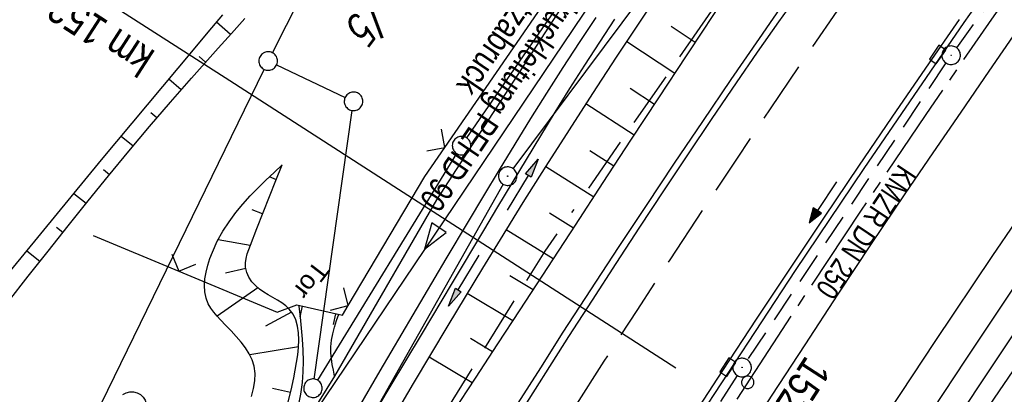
# Model space of a CAD drawing. Extents: x 510908 to 511586, y 472554 to 473315.
# Tile 5 of 34: x 510968 to 511048, y 472719 to 472749. Entities that reach past the tile are written whole.
import ezdxf
from ezdxf.enums import TextEntityAlignment as Align

# ---------------------------------------------------------------- set-up
doc = ezdxf.new("R2010")
doc.units = 0
doc.header["$LTSCALE"] = 10
doc.header["$MEASUREMENT"] = 0
for name, pattern in [('ACAD_ISO16W100', [73, 15, -6.5, 15, -6.5, 15, -7, 1, -7]), ('ACHSE', [5.5, 4, -0.5, 0.5, -0.5]), ('AUSGEZOGEN', [0]), ('LT00', [0]), ('LT05', [0.7, 0.5, -0.2]), ('STRICHLINIE2', [0.375, 0.25, -0.125])]:
    doc.linetypes.add(name, pattern=pattern)
doc.layers.get('0').update_dxf_attribs({"linetype": 'LT00'})
for name, color, linetype in [('-AX-020', 250, 'ACHSE'), ('-GRA-20W', 20, 'LT00'), ('-Halt-Pfeil', 4, 'LT00'), ('-Haltung', 182, 'STRICHLINIE2'), ('-Haltungsbeschriftung', 182, 'LT00'), ('-ST-20-1', 250, 'LT00'), ('ABWASSERLTG', 24, 'LT00'), ('ABWASSERLTG_FLIEßPF', 26, 'Continuous'), ('ABWASSERLTG_TEXT', 26, 'Continuous'), ('BAB-KABEL', 220, 'ACAD_ISO16W100'), ('DFK_AB_L', 21, 'LT00'), ('DFK_AB_P', 7, 'LT00'), ('DFK_FLUR_NR', 250, 'LT00'), ('DFK_GZPKT', 250, 'LT00'), ('DFK_KATASTER', 250, 'LT00'), ('DFK_NUTZUNG', 250, 'LT00'), ('PFEIL', 140, 'AUSGEZOGEN'), ('TOR_TEXT', 11, 'Continuous'), ('V93_AFBR_BAB', 250, 'LT00'), ('V93_BOESCH', 250, 'LT00'), ('V93_BOSCHUNG', 250, 'LT00'), ('V93_EINFAHRT', 250, 'LT00'), ('V93_GRABEN', 250, 'LT00'), ('V93_KA_PRUF', 182, 'LT00'), ('V93_LD_MARK', 250, 'LT00'), ('V93_LG_MARK', 250, 'LT05'), ('V93_RINNE', 182, 'LT00'), ('V93_SINKK', 182, 'LT00'), ('V93_ZAUN', 40, 'LT00')]:
    doc.layers.add(name, color=color, linetype=linetype)
doc.styles.add('Beschrift', font='ARIAL.TTF')
doc.styles.add('Haltungsbeschriftung', font='ARIAL.TTF', dxfattribs={"width": 0.75})
doc.styles.get("Standard").update_dxf_attribs({"font": 'romans.shx'})
doc.styles.add('Versorgungsltg', font='ARIAL.TTF', dxfattribs={"width": 0.8, "height": 2})

# ---------------------------------------------------------------- blocks, each defined once
blk = doc.blocks.new('SYMB7201')
at = {"color": 0, "linetype": 'ByBlock'}
for p, q in [((0, 0.385), (-0.11, 0.015)), ((-0.255, -0.385), (-0.115, -0.385)), ((0.445, -0.385), (0.585, -0.385))]:
    blk.add_line(p, q, dxfattribs=at)
for points in [[(0.25, 0.015), (0.11, 0.015), (0, 0.385)], [(-0.393816, -0.383308), (-0.416239, -0.362945), (-0.432849, -0.337617), (-0.442589, -0.308936), (-0.444836, -0.27873), (-0.439449, -0.248923), (-0.426769, -0.221415), (-0.407606, -0.197958), (-0.38318, -0.180047), (-0.355047, -0.168823), (-0.325, -0.165), (-0.294953, -0.168823), (-0.26682, -0.180047), (-0.242394, -0.197959), (-0.223231, -0.221415), (-0.210551, -0.248923), (-0.205164, -0.27873), (-0.207411, -0.308936), (-0.21715, -0.337617), (-0.233761, -0.362945), (-0.256184, -0.383308)], [(0.306185, -0.383308), (0.283761, -0.362945), (0.267151, -0.337617), (0.257411, -0.308936), (0.255164, -0.27873), (0.260552, -0.248923), (0.273231, -0.221415), (0.292394, -0.197958), (0.31682, -0.180047), (0.344953, -0.168823), (0.375, -0.165), (0.405047, -0.168823), (0.43318, -0.180047), (0.457606, -0.197959), (0.476769, -0.221415), (0.489449, -0.248923), (0.494836, -0.27873), (0.492589, -0.308936), (0.48285, -0.337617), (0.466239, -0.362945), (0.443816, -0.383308)]]:
    blk.add_lwpolyline(points, dxfattribs=at)
blk = doc.blocks.new('SYMB7010')
at = {"color": 0, "linetype": 'ByBlock'}
for points in [[(-0.031408, 0.499213), (-0.093728, 0.49134), (-0.15457, 0.475719), (-0.212975, 0.452595), (-0.268021, 0.422333), (-0.31884, 0.385411), (-0.36463, 0.342411), (-0.40467, 0.29401), (-0.438329, 0.240973), (-0.465074, 0.184136), (-0.484486, 0.124395), (-0.496256, 0.062692), (-0.5002, 0)], [(-0.5002, 0), (-0.496256, -0.062692), (-0.484486, -0.124395), (-0.465075, -0.184136), (-0.438329, -0.240973), (-0.404671, -0.29401), (-0.36463, -0.342411), (-0.31884, -0.385411), (-0.268021, -0.422333), (-0.212975, -0.452595), (-0.154571, -0.475719), (-0.093728, -0.49134), (-0.031408, -0.499213), (0.031408, -0.499213)], [(0.5002, 0), (0.496256, 0.062692), (0.484485, 0.124395), (0.465074, 0.184136), (0.438329, 0.240973), (0.40467, 0.29401), (0.36463, 0.342411), (0.31884, 0.385411), (0.268021, 0.422333), (0.212975, 0.452595), (0.15457, 0.475719), (0.093728, 0.49134), (0.031408, 0.499213), (-0.031408, 0.499213)], [(0.031408, -0.499213), (0.093728, -0.491341), (0.15457, -0.475719), (0.212975, -0.452595), (0.268021, -0.422333), (0.31884, -0.385411), (0.36463, -0.342411), (0.404671, -0.294011), (0.438329, -0.240974), (0.465075, -0.184136), (0.484486, -0.124395), (0.496256, -0.062692), (0.500201, 0)]]:
    blk.add_lwpolyline(points, dxfattribs=at)
blk = doc.blocks.new('SYMB0003')
at = {"color": 0, "linetype": 'ByBlock'}
for p, q in [((-0.015712, 0), (0.010166, 0.012015)), ((0, -0.021257), (-0.015712, 0)), ((0.010166, 0.012015), (0, -0.021257))]:
    blk.add_line(p, q, dxfattribs=at)
for points in [[(-0.031395, 0.499013), (-0.093691, 0.491144), (-0.154509, 0.475528), (-0.21289, 0.452414), (-0.267913, 0.422164), (-0.318712, 0.385257), (-0.364484, 0.342274), (-0.404509, 0.293893), (-0.438154, 0.240877), (-0.464888, 0.184062), (-0.484292, 0.124345), (-0.496058, 0.062667), (-0.5, 0)], [(-0.5, 0), (-0.496058, -0.062667), (-0.484292, -0.124345), (-0.464888, -0.184062), (-0.438154, -0.240877), (-0.404509, -0.293893), (-0.364485, -0.342274), (-0.318712, -0.385257), (-0.267914, -0.422164), (-0.21289, -0.452414), (-0.154509, -0.475529), (-0.093691, -0.491144), (-0.031395, -0.499014), (0.031395, -0.499014)], [(0.5, 0), (0.496057, 0.062667), (0.484292, 0.124345), (0.464888, 0.184062), (0.438153, 0.240877), (0.404509, 0.293893), (0.364484, 0.342274), (0.318712, 0.385257), (0.267913, 0.422164), (0.21289, 0.452414), (0.154509, 0.475528), (0.093691, 0.491144), (0.031395, 0.499013), (-0.031395, 0.499013)], [(0.031395, -0.499014), (0.093691, -0.491144), (0.154509, -0.475529), (0.21289, -0.452414), (0.267914, -0.422164), (0.318712, -0.385257), (0.364485, -0.342274), (0.404509, -0.293893), (0.438154, -0.240877), (0.464889, -0.184062), (0.484292, -0.124345), (0.496058, -0.062667), (0.5, 0)]]:
    blk.add_lwpolyline(points, dxfattribs=at)
blk = doc.blocks.new('SYMB0002')
at = {"color": 0, "linetype": 'ByBlock'}
for points in [[(-0.031395, 0.499013), (-0.093691, 0.491144), (-0.154509, 0.475528), (-0.21289, 0.452414), (-0.267913, 0.422164), (-0.318712, 0.385257), (-0.364484, 0.342274), (-0.404509, 0.293893), (-0.438154, 0.240877), (-0.464888, 0.184062), (-0.484292, 0.124345), (-0.496058, 0.062667), (-0.5, 0)], [(-0.5, 0), (-0.496058, -0.062667), (-0.484292, -0.124345), (-0.464888, -0.184062), (-0.438154, -0.240877), (-0.404509, -0.293893), (-0.364485, -0.342274), (-0.318712, -0.385257), (-0.267914, -0.422164), (-0.21289, -0.452414), (-0.154509, -0.475529), (-0.093691, -0.491144), (-0.031395, -0.499014), (0.031395, -0.499014)], [(0.5, 0), (0.496057, 0.062667), (0.484292, 0.124345), (0.464888, 0.184062), (0.438153, 0.240877), (0.404509, 0.293893), (0.364484, 0.342274), (0.318712, 0.385257), (0.267913, 0.422164), (0.21289, 0.452414), (0.154509, 0.475528), (0.093691, 0.491144), (0.031395, 0.499013), (-0.031395, 0.499013)], [(0.031395, -0.499014), (0.093691, -0.491144), (0.154509, -0.475529), (0.21289, -0.452414), (0.267914, -0.422164), (0.318712, -0.385257), (0.364485, -0.342274), (0.404509, -0.293893), (0.438154, -0.240877), (0.464889, -0.184062), (0.484292, -0.124345), (0.496058, -0.062667), (0.5, 0)]]:
    blk.add_lwpolyline(points, dxfattribs=at)
blk = doc.blocks.new('SYMB0024')
at = {"color": 0, "linetype": 'ByBlock'}
for p, q in [((-0.5, 0.5), (0, 0)), ((0, 0), (0.5, 0.5))]:
    blk.add_line(p, q, dxfattribs=at)
blk = doc.blocks.new('Pfreil3')
at = {"layer": 'PFEIL'}
blk.add_hatch(color=256, dxfattribs=at).paths.add_polyline_path([(-1.549, 0.273), (-1.549, -0.273), (0, 0)])
for p, q in [((-1.549, 0), (-4.831, 0)), ((-1.549, -0.273), (-1.549, 0.273)), ((-1.549, 0.273), (0, 0)), ((0, 0), (-1.549, -0.273))]:
    blk.add_line(p, q, dxfattribs=at)
blk = doc.blocks.new('SYMB0652')
at = {"color": 0, "linetype": 'ByBlock'}
blk.add_lwpolyline([(-0.15, -0.075), (0.15, -0.075), (0.15, 0.075), (-0.15, 0.075), (-0.15, -0.075)], dxfattribs=at)
blk = doc.blocks.new('ABWASSER-FLIEßPF')
at = {"layer": 'ABWASSERLTG_FLIEßPF'}
for p, q in [((0, 0), (-0.2109, 0.0703)), ((-0.2109, 0.0703), (-0.2109, -0.0703)), ((-0.2109, -0.0703), (0, 0))]:
    blk.add_line(p, q, dxfattribs=at)
blk = doc.blocks.new('SYMB0070')
at = {"color": 0, "linetype": 'ByBlock'}
for p, q in [((-0.5, 0), (0.2, 0)), ((0.5, 0), (0.2, 0.1)), ((0.2, 0.1), (0.2, 0)), ((0.468, 0), (0.21, 0.086)), ((0.21, 0.086), (0.21, -0.086)), ((0.21, -0.086), (0.468, 0)), ((0.22, -0.072), (0.437, 0)), ((0.23, -0.058), (0.405, 0)), ((0.24, -0.045), (0.374, 0)), ((0.342, 0), (0.25, 0.031)), ((0.25, 0.031), (0.25, -0.031)), ((0.25, -0.031), (0.342, 0)), ((0.26, -0.017), (0.31, 0)), ((0.27, -0.003), (0.279, 0))]:
    blk.add_line(p, q, dxfattribs=at)
for points in [[(0.2, 0), (0.2, -0.1), (0.5, 0)], [(0.437, 0), (0.22, 0.072), (0.22, -0.072)], [(0.405, 0), (0.23, 0.058), (0.23, -0.058)], [(0.374, 0), (0.24, 0.045), (0.24, -0.045)], [(0.31, 0), (0.26, 0.017), (0.26, -0.017)], [(0.279, 0), (0.27, 0.003), (0.27, -0.003)]]:
    blk.add_lwpolyline(points, dxfattribs=at)

msp = doc.modelspace()

# ---------------------------------------------------------------- linework, layer by layer
at = {"layer": '-AX-020', "ltscale": 0.2, "flags": 128}
msp.add_lwpolyline([(511480.547, 473221.704), (511477.572, 473218.186), (511475.548, 473215.811), (511467.291, 473206.202), (511458.976, 473196.642), (511450.605, 473187.132), (511442.182, 473177.667), (511433.709, 473168.249), (511425.188, 473158.872), (511416.622, 473149.537), (511408.014, 473140.241), (511399.365, 473130.982), (511390.679, 473121.758), (511381.958, 473112.568), (511373.205, 473103.409), (511364.421, 473094.278), (511355.61, 473085.175), (511346.772, 473076.096), (511337.912, 473067.039), (511329.031, 473058.003), (511320.132, 473048.986), (511311.216, 473039.984), (511302.286, 473030.997), (511293.345, 473022.02), (511284.394, 473013.053), (511275.436, 473004.094), (511266.473, 472995.139), (511255.909, 472984.591), (511236.789, 472965.502), (511230.177, 472958.9), (511223.567, 472952.294), (511216.964, 472945.683), (511210.368, 472939.063), (511203.785, 472932.433), (511197.215, 472925.788), (511190.663, 472919.125), (511184.131, 472912.443), (511177.622, 472905.739), (511171.139, 472899.01), (511164.685, 472892.252), (511158.263, 472885.464), (511151.877, 472878.643), (511145.529, 472871.786), (511139.222, 472864.891), (511132.96, 472857.955), (511126.746, 472850.976), (511120.583, 472843.952), (511114.476, 472836.881), (511109.32, 472830.82), (511103.322, 472823.655), (511097.386, 472816.438), (511091.511, 472809.171), (511085.699, 472801.854), (511079.95, 472794.488), (511074.265, 472787.072), (511068.642, 472779.609), (511063.084, 472772.097), (511057.591, 472764.538), (511052.162, 472756.933), (511046.799, 472749.281), (511041.501, 472741.584), (511036.27, 472733.841), (511031.105, 472726.054), (511026.007, 472718.223), (511020.976, 472710.349), (511016.012, 472702.431), (511011.117, 472694.472), (511006.29, 472686.471), (511001.532, 472678.429), (510996.842, 472670.347), (510992.818, 472663.272)], dxfattribs=at)
at = {"layer": '-GRA-20W'}
for p, q in [((510985.248, 472744.287), (510952.764, 472765.23)), ((511021.288, 472721.052), (510985.248, 472744.287))]:
    msp.add_line(p, q, dxfattribs=at)
at = {"layer": '-Haltung'}
for p, q in [((511060.657, 472770.171), (511043.981, 472746.976)), ((511043.126, 472745.744), (511027.063, 472721.733)), ((511026.245, 472720.476), (511011.209, 472696.7))]:
    msp.add_line(p, q, dxfattribs=at)
at = {"layer": 'ABWASSERLTG', "flags": 128}
msp.add_lwpolyline([(511211.626, 472848.92), (511201.683, 472847.15), (511171.44, 472834.36), (511156.407, 472829.24), (511134.614, 472818.399), (511114.218, 472797.289), (511073.504, 472747.413), (511072.754, 472746.495), (511069.58, 472746.419), (511033.033, 472772.563), (511029.876, 472773.169), (511029.031, 472772.321), (510975.32, 472692.603), (510968.966, 472681.62)], dxfattribs=at)
at = {"layer": 'BAB-KABEL', "ltscale": 0.03, "flags": 128}
msp.add_lwpolyline([(511460.403, 473237.199), (511450.631, 473224.7), (511393.065, 473164.53), (511363.017, 473132.866), (511308.517, 473076.446), (511275.572, 473040.359), (511243.006, 473009.331), (511235.22, 472986.054), (511231.03, 472981.056), (511075.99, 472813.106), (511070.243, 472807.304), (511057.801, 472797.513), (511038.028, 472769.96), (511010.695, 472730.526), (510983.876, 472687.185), (510977.212, 472675.277)], dxfattribs=at)
at = {"layer": 'DFK_AB_L'}
for p, q in [((511008.148, 472737.192), (511035.003, 472773.318)), ((511007.331, 472735.937), (510974.327, 472677.496))]:
    msp.add_line(p, q, dxfattribs=at)
at = {"layer": 'DFK_KATASTER'}
for p, q in [((511004.396, 472739.678), (511024.295, 472768.572)), ((510988.681, 472746.568), (510995.58, 472760.11)), ((510962.9, 472693.71), (510988.012, 472745.225)), ((510989.018, 472745.58), (510994.562, 472742.961)), ((510992.065, 472720.182), (510995.135, 472741.897)), ((510992.352, 472720.08), (511003.579, 472738.42))]:
    msp.add_line(p, q, dxfattribs=at)
at = {"layer": 'TOR_TEXT'}
for p, q in [((510990.927, 472725.203), (510991.127, 472726.08)), ((510993.608, 472724.59), (510993.808, 472725.468))]:
    msp.add_line(p, q, dxfattribs=at)
at = {"layer": 'V93_AFBR_BAB'}
for points in [[(511027.558, 472766.256), (511026.345, 472767.169), (511025.082, 472768.241), (511015.228, 472755.181), (511001.941, 472734.669), (510993.711, 472720.425), (510989.354, 472713.439), (510980.316, 472697.831), (510970.473, 472680.461)], [(511030.297, 472751.047), (511028.014, 472747.731), (511025.742, 472744.407), (511023.444, 472741.022), (511021.157, 472737.63), (511018.884, 472734.228), (511016.626, 472730.817), (511014.386, 472727.394), (511012.165, 472723.959), (511010.339, 472721.101), (511008.526, 472718.236)], [(510995.637, 472717.824), (510997.398, 472720.851), (510999.17, 472723.873), (511000.95, 472726.891), (511002.738, 472729.905), (511004.533, 472732.916), (511005.783, 472735.006), (511007.038, 472737.092), (511008.302, 472739.174), (511009.577, 472741.248), (511010.866, 472743.312), (511012.172, 472745.365), (511013.499, 472747.404), (511014.848, 472749.427)], [(510994.44, 472662.025), (510995.191, 472663.345), (510997.131, 472666.725), (510999.084, 472670.098), (511001.047, 472673.465), (511003.585, 472677.783), (511006.139, 472682.09), (511008.713, 472686.387), (511011.305, 472690.671), (511013.919, 472694.943), (511016.385, 472698.928), (511018.868, 472702.902), (511021.369, 472706.865), (511023.885, 472710.819), (511026.415, 472714.764), (511029.066, 472718.866), (511031.732, 472722.958), (511034.416, 472727.039), (511037.117, 472731.108), (511039.838, 472735.164), (511042.082, 472738.475), (511044.339, 472741.777), (511046.608, 472745.071), (511048.888, 472748.357)], [(511006.221, 472659.461), (511008.548, 472663.503), (511010.889, 472667.536), (511012.953, 472671.065), (511015.028, 472674.587), (511017.115, 472678.102), (511019.216, 472681.608), (511021.333, 472685.106), (511023.465, 472688.593), (511025.488, 472691.866), (511027.525, 472695.13), (511029.575, 472698.386), (511031.637, 472701.634), (511033.711, 472704.875), (511035.795, 472708.109), (511040.255, 472714.964), (511044.755, 472721.792), (511049.295, 472728.593)]]:
    msp.add_lwpolyline(points, dxfattribs=at)
at = {"layer": 'V93_BOESCH'}
for points in [[(511024.859, 472750.437), (511023.492, 472748.385), (511022.131, 472746.329), (511019.878, 472742.911), (511017.633, 472739.489), (511015.393, 472736.065), (511013.157, 472732.639), (511010.922, 472729.212), (511008.686, 472725.786), (511006.883, 472723.025), (511005.079, 472720.264), (511003.277, 472717.502)], [(510946.52, 472698.886), (510947.496, 472700.435), (510951.177, 472706.13), (510954.924, 472711.781), (510958.737, 472717.389), (510962.615, 472722.951), (510965.063, 472725.945), (510967.512, 472728.937), (510969.964, 472731.928), (510972.42, 472734.915), (510974.88, 472737.898), (510977.347, 472740.876), (510979.822, 472743.848), (510982.306, 472746.813), (510983.494, 472748.225), (510984.681, 472749.637)], [(510947.965, 472697.774), (510948.291, 472698.298), (510952.158, 472704.372), (510956.09, 472710.405), (510960.085, 472716.395), (510964.143, 472722.343), (510965.74, 472724.395), (510967.34, 472726.446), (510968.943, 472728.493), (510970.552, 472730.535), (510972.169, 472732.569), (510973.796, 472734.595), (510975.434, 472736.61), (510977.087, 472738.612), (510978.756, 472740.6), (510980.443, 472742.572), (510982.149, 472744.527), (510983.22, 472745.732), (510984.297, 472746.934), (510985.377, 472748.133), (510986.456, 472749.333)], [(510986.979, 472718.781), (510987.163, 472719.412), (510987.271, 472720.032), (510987.29, 472720.639), (510987.206, 472721.23), (510987.041, 472721.733), (510986.801, 472722.222), (510986.498, 472722.7), (510986.145, 472723.168), (510985.755, 472723.627), (510985.341, 472724.079), (510984.917, 472724.524), (510984.494, 472724.965), (510984.205, 472725.276), (510983.934, 472725.592), (510983.694, 472725.917), (510983.497, 472726.259), (510983.317, 472726.729), (510983.219, 472727.228), (510983.192, 472727.75), (510983.228, 472728.288), (510983.319, 472728.834), (510983.455, 472729.381), (510983.629, 472729.923), (510983.832, 472730.453), (510984.229, 472731.32), (510984.678, 472732.136), (510985.175, 472732.906), (510985.713, 472733.637), (510986.287, 472734.333), (510986.89, 472735), (510987.517, 472735.645), (510988.161, 472736.272), (510988.818, 472736.888), (510989.48, 472737.499)], [(510989.965, 472718.333), (510990.192, 472719.287), (510990.409, 472720.283), (510990.531, 472720.893), (510990.641, 472721.512), (510990.731, 472722.131), (510990.792, 472722.744), (510990.814, 472723.342), (510990.789, 472723.917), (510990.709, 472724.461), (510990.564, 472724.967), (510990.346, 472725.426), (510990.045, 472725.831), (510989.763, 472726.096), (510989.442, 472726.335), (510989.091, 472726.557), (510988.724, 472726.772), (510988.35, 472726.988), (510987.982, 472727.215), (510987.63, 472727.461), (510987.305, 472727.736), (510987.02, 472728.048), (510986.78, 472728.412), (510986.608, 472728.809), (510986.516, 472729.223), (510986.51, 472729.582), (510986.56, 472729.941), (510986.653, 472730.299), (510986.773, 472730.656), (510986.908, 472731.012), (510987.427, 472732.348), (510987.943, 472733.659), (510988.457, 472734.95), (510988.969, 472736.227), (510989.48, 472737.499)]]:
    msp.add_lwpolyline(points, dxfattribs=at)
at = {"layer": 'V93_BOSCHUNG'}
for p, q in [((510985.287, 472748.033), (510984.171, 472749.03)), ((511020.916, 472748.707), (511022.849, 472747.414)), ((511017.319, 472747.492), (511021.201, 472744.919)), ((510983.285, 472745.804), (510982.76, 472746.267)), ((510981.301, 472743.56), (510980.306, 472744.427)), ((511017.611, 472743.699), (511019.557, 472742.422)), ((511014.023, 472742.455), (511017.916, 472739.922)), ((510979.346, 472741.295), (510978.863, 472741.706)), ((510977.415, 472739.005), (510976.46, 472739.806)), ((511014.335, 472738.673), (511016.279, 472737.42)), ((510975.508, 472736.699), (510975.025, 472737.094)), ((511010.769, 472737.379), (511014.648, 472734.925)), ((510988.999, 472736.302), (510988.437, 472736.533)), ((510973.618, 472734.375), (510972.631, 472735.171)), ((510987.892, 472733.531), (510987.034, 472733.866)), ((511011.089, 472733.627), (511013.014, 472732.42)), ((510971.744, 472732.037), (510971.233, 472732.444)), ((511007.569, 472732.269), (511011.385, 472729.923)), ((510986.894, 472730.976), (510984.289, 472731.436)), ((510969.881, 472729.686), (510968.819, 472730.532)), ((510986.532, 472729.115), (510984.887, 472728.757)), ((511007.872, 472728.561), (511009.751, 472727.417)), ((510987.496, 472727.567), (510984.211, 472725.27)), ((511004.433, 472727.132), (511008.115, 472724.911)), ((510990.232, 472725.598), (510988.135, 472724.447)), ((511004.68, 472723.479), (511006.473, 472722.398)), ((510990.794, 472722.778), (510986.846, 472722.139)), ((511001.345, 472721.976), (511004.837, 472719.892)), ((510990.147, 472719.091), (510988.688, 472719.414))]:
    msp.add_line(p, q, dxfattribs=at)
at = {"layer": 'V93_EINFAHRT'}
for points in [[(510989.354, 472713.439), (510989.678, 472714.352), (510989.993, 472715.266), (510990.289, 472716.182), (510990.558, 472717.102), (510990.79, 472718.025), (510990.976, 472718.954), (510991.107, 472719.889), (510991.174, 472720.759), (510991.193, 472721.635), (510991.173, 472722.516), (510991.121, 472723.4), (510991.046, 472724.286), (510990.956, 472725.175), (510990.857, 472726.064)], [(510993.711, 472720.425), (510993.609, 472720.897), (510993.517, 472721.369), (510993.445, 472721.84), (510993.401, 472722.309), (510993.398, 472722.776), (510993.45, 472723.313), (510993.555, 472723.847), (510993.7, 472724.378), (510993.87, 472724.908), (510994.054, 472725.438)]]:
    msp.add_lwpolyline(points, dxfattribs=at)
at = {"layer": 'V93_GRABEN'}
for points in [[(511020.341, 472752.034), (511018.401, 472749.126), (511016.474, 472746.21), (511014.561, 472743.285), (511012.664, 472740.349), (511010.783, 472737.403), (511008.921, 472734.446), (511007.079, 472731.476), (511005.659, 472729.157), (511004.251, 472726.831), (511002.85, 472724.499), (511001.457, 472722.164), (511000.068, 472719.826), (510998.682, 472717.486)], [(510995.689, 472715.358), (510998.209, 472719.562), (511000.728, 472723.767), (511003.246, 472727.974), (511005.762, 472732.184), (511006.909, 472734.106), (511008.059, 472736.027), (511009.213, 472737.945), (511010.374, 472739.859), (511011.544, 472741.766), (511012.727, 472743.665), (511013.924, 472745.555), (511015.138, 472747.433), (511016.372, 472749.297)], [(511048.738, 472724.076), (511046.489, 472720.693), (511044.25, 472717.302), (511042.018, 472713.906), (511039.793, 472710.506), (511037.573, 472707.102), (511036.003, 472704.69), (511034.437, 472702.276), (511032.878, 472699.858), (511031.326, 472697.435), (511029.786, 472695.005), (511028.259, 472692.567), (511026.748, 472690.12), (511025.254, 472687.662), (511023.851, 472685.312), (511022.464, 472682.952), (511021.092, 472680.583), (511019.732, 472678.208), (511018.382, 472675.826), (511017.04, 472673.439), (511015.705, 472671.048), (511014.373, 472668.655), (511013.044, 472666.261)], [(511046.247, 472717.452), (511047.807, 472719.739), (511049.375, 472722.021)]]:
    msp.add_lwpolyline(points, dxfattribs=at)
at = {"layer": 'V93_LD_MARK'}
for points in [[(511063.313, 472753.841), (511057.774, 472745.993), (511052.299, 472738.099), (511046.89, 472730.159), (511042.234, 472723.209), (511037.629, 472716.226), (511033.075, 472709.209), (511028.575, 472702.158), (511024.128, 472695.074), (511019.737, 472687.956), (511015.401, 472680.805), (511011.123, 472673.62), (511006.902, 472666.401), (511002.74, 472659.15), (511001.361, 472656.701)], [(510981.455, 472672.013), (510982.527, 472673.914), (510983.977, 472676.473), (510985.435, 472679.028), (510986.901, 472681.578), (510989.045, 472685.264), (510991.209, 472688.938), (510993.393, 472692.601), (510995.594, 472696.253), (510997.81, 472699.897), (511000.039, 472703.532), (511004.203, 472710.25), (511008.407, 472716.944), (511012.65, 472723.612), (511014.549, 472726.569), (511016.458, 472729.52), (511018.377, 472732.463), (511020.309, 472735.399), (511022.255, 472738.325), (511024.217, 472741.242), (511026.196, 472744.147), (511027.9, 472746.616), (511029.619, 472749.074), (511031.355, 472751.521)]]:
    msp.add_lwpolyline(points, dxfattribs=at)
at = {"layer": 'V93_LG_MARK', "flags": 128}
msp.add_lwpolyline([(510984.222, 472669.884), (510985.191, 472671.586), (510987.557, 472675.706), (510989.938, 472679.818), (510992.067, 472683.467), (510994.207, 472687.109), (510996.361, 472690.744), (510998.528, 472694.37), (511000.71, 472697.987), (511002.908, 472701.595), (511005.39, 472705.624), (511007.892, 472709.641), (511010.412, 472713.646), (511012.949, 472717.64), (511015.502, 472721.625), (511018.153, 472725.729), (511020.82, 472729.822), (511023.505, 472733.904), (511026.21, 472737.972), (511028.935, 472742.027), (511031.623, 472745.981), (511034.331, 472749.921), (511037.059, 472753.847), (511039.806, 472757.761), (511042.571, 472761.661), (511045.535, 472765.802), (511048.518, 472769.928), (511051.52, 472774.042), (511054.538, 472778.143), (511057.574, 472782.231), (511059.133, 472784.318), (511060.695, 472786.402), (511062.259, 472788.485), (511063.824, 472790.567)], dxfattribs=at)
at = {"layer": 'V93_RINNE'}
for points in [[(510991.316, 472664.427), (510992.777, 472666.998), (510995.137, 472671.111), (510997.514, 472675.215), (511000.018, 472679.499), (511002.539, 472683.772), (511005.08, 472688.033), (511007.64, 472692.283), (511010.222, 472696.52), (511013.322, 472701.542), (511016.452, 472706.546), (511019.612, 472711.53), (511022.801, 472716.496), (511025.507, 472720.661), (511028.232, 472724.813), (511030.975, 472728.953), (511033.735, 472733.082), (511036.511, 472737.2), (511039.193, 472741.147), (511041.89, 472745.085), (511044.602, 472749.012), (511047.33, 472752.927)], [(511044.183, 472749.265), (511041.459, 472745.32), (511038.751, 472741.364), (511036.057, 472737.398), (511033.282, 472733.28), (511030.522, 472729.152), (511027.78, 472725.012), (511025.056, 472720.86), (511022.351, 472716.696), (511018.094, 472710.048), (511013.889, 472703.367), (511009.738, 472696.652), (511007.159, 472692.419), (511004.601, 472688.174), (511002.062, 472683.917), (510999.543, 472679.648), (510997.042, 472675.369), (510994.661, 472671.256), (510992.298, 472667.133), (510990.931, 472664.724)]]:
    msp.add_lwpolyline(points, dxfattribs=at)
at = {"layer": 'V93_ZAUN'}
for p, q in [((511002.627, 472738.917), (511011.131, 472751.273)), ((510974.203, 472731.789), (510981.124, 472728.9))]:
    msp.add_line(p, q, dxfattribs=at)
for points in [[(510994.811, 472726.12), (511001.015, 472736.574), (511002.627, 472738.917)], [(510981.124, 472728.9), (510989.067, 472725.585), (510990.647, 472726.19), (510994.351, 472725.344), (510994.811, 472726.12)]]:
    msp.add_lwpolyline(points, dxfattribs=at)

# ---------------------------------------------------------------- block references
at = {"layer": '-Halt-Pfeil', "xscale": 4.000000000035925, "yscale": 4, "zscale": 4, "rotation": 236.2179421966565}
msp.add_blockref('SYMB0070', (511033.176, 472734.476), dxfattribs=at)
at = {"layer": '-ST-20-1', "rotation": 258.929999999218}
msp.add_blockref('SYMB0002', (511027.102, 472719.918), dxfattribs=at)
at = {"layer": 'ABWASSERLTG_FLIEßPF', "xscale": 10.00000000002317, "yscale": 10, "zscale": 10, "rotation": 236.0298272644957}
msp.add_blockref('ABWASSER-FLIEßPF', (511000.969, 472730.672), dxfattribs=at)
at = {"layer": 'DFK_AB_P', "xscale": 1.499999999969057, "yscale": 1.5, "zscale": 1.5, "rotation": 251.2881100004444}
msp.add_blockref('SYMB0003', (511007.7, 472736.59), dxfattribs=at)
at = {"layer": 'DFK_GZPKT', "xscale": 1.499999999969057, "yscale": 1.5, "zscale": 1.5, "rotation": 251.2881100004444}
for p in [(510988.34, 472745.9), (510995.24, 472742.64), (511003.97, 472739.06), (510991.96, 472719.44)]:
    msp.add_blockref('SYMB7010', p, dxfattribs=at)
at = {"layer": 'DFK_NUTZUNG', "xscale": 10, "yscale": 10, "zscale": 10, "rotation": 251.28826}
msp.add_blockref('SYMB7201', (510978.96, 472713.97), dxfattribs=at)
at = {"layer": 'PFEIL'}
for p, rotation in [((511010.163, 472737.965), 58.86517523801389), ((511002.903, 472726.062), 238.8803861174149)]:
    msp.add_blockref('Pfreil3', p, dxfattribs=dict(at, rotation=rotation))
at = {"layer": 'V93_KA_PRUF', "xscale": 1.499999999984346, "yscale": 1.5, "zscale": 1.5, "rotation": 232.4313115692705}
for p in [(511043.543, 472746.367), (511026.646, 472721.11)]:
    msp.add_blockref('SYMB0003', p, dxfattribs=at)
at = {"layer": 'V93_SINKK', "yscale": 4.5, "zscale": 4.5}
for p, xscale, rotation in [((511042.443, 472746.425), 4.499999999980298, 235.3710026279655), ((511025.501, 472721.137), 4.500000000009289, 236.9970705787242)]:
    msp.add_blockref('SYMB0652', p, dxfattribs=dict(at, xscale=xscale, rotation=rotation))
at = {"layer": 'V93_ZAUN', "yscale": 2.100000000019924, "zscale": 2.1}
for p, xscale, rotation in [((511002.627, 472738.917), 2.09999999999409, 55.46468219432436), ((510981.124, 472728.9), 2.099999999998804, 337.3462821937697), ((510994.811, 472726.12), 2.100000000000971, 59.31255219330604)]:
    msp.add_blockref('SYMB0024', p, dxfattribs=dict(at, xscale=xscale, rotation=rotation))

# ---------------------------------------------------------------- texts
at = {"layer": '-GRA-20W', "style": 'Beschrift', "width": 0.8}
msp.add_text('km 152+702.20', height=2.5, rotation=147.18961, dxfattribs=at).set_placement((510979.318, 472746.623))
at = {"layer": '-Haltungsbeschriftung', "style": 'Haltungsbeschriftung', "width": 0.75}
msp.add_text('KMZR DN 250', height=1.8, rotation=236.21794, dxfattribs=at).set_placement((511039.342, 472737.649))
at = {"layer": '-ST-20-1', "style": 'Beschrift', "width": 0.8}
msp.add_text('  152.7', height=2.5, rotation=-122.92531, dxfattribs=at).set_placement((511032.656, 472723.463))
at = {"layer": 'ABWASSERLTG_TEXT', "style": 'Versorgungsltg'}
for s, width, p in [('Abwasserdruckleitung PEHD 90', 0.75, (511008.901, 472746.985)), ('Pretzabruck', 0.8, (511006.855, 472748.875))]:
    msp.add_text(s, height=2, rotation=235.69345, dxfattribs=dict(at, width=width)).set_placement(p, align=Align.CENTER)
at = {"layer": 'DFK_FLUR_NR', "oblique": 13.754, "width": 0.75}
msp.add_text('1601/5', height=2.5, rotation=232.4313, dxfattribs=at).set_placement((511000.54, 472756.52))
at = {"layer": 'TOR_TEXT', "style": 'Beschrift'}
msp.add_text('Tor', height=1.5, rotation=232.4313, dxfattribs=at).set_placement((510992.196, 472729.883))

doc.saveas('drawing.dxf')
